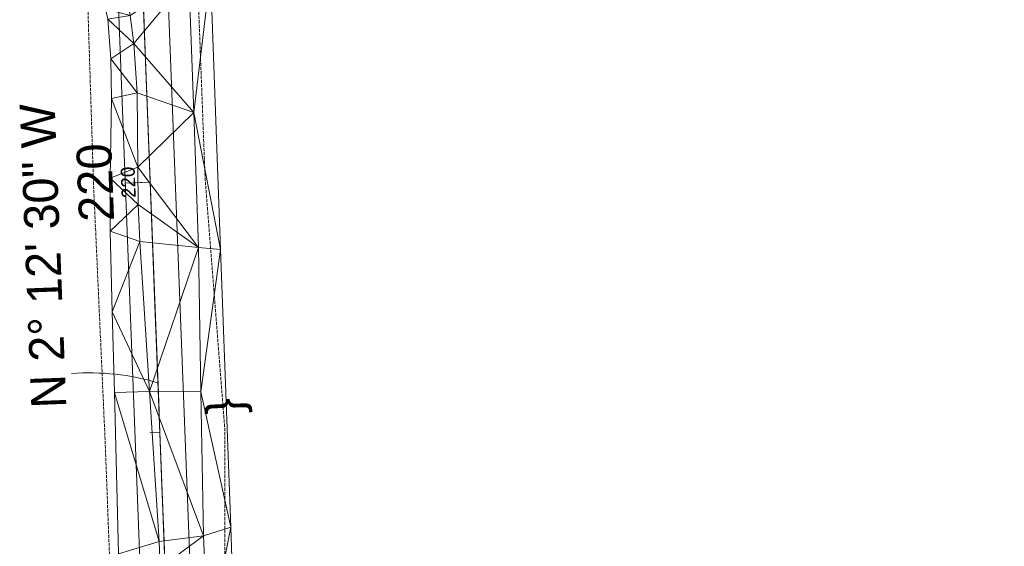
# Model space of a CAD drawing. Extents: x 2399984 to 2508823, y 556481 to 592637.
# Tile 132 of 158: x 2435746 to 2435943, y 570239 to 570344. Entities that reach past the tile are written whole.
import ezdxf
from ezdxf.enums import TextEntityAlignment as Align

# ---------------------------------------------------------------- set-up
doc = ezdxf.new("R2010")
doc.units = 0
doc.header["$MEASUREMENT"] = 0
for name, pattern in [('cl20', [100, 5, -5, 80, -5, 5]), ('cl50', [100, 7.5, -7.5, 70, -7.5, 7.5]), ('constlimit', [0.85, 0.65, -0.1, -0.1])]:
    doc.linetypes.add(name, pattern=pattern)
for name, color, linetype, lineweight in [('DT_X_Triangles', 91, 'Continuous', 0), ('DV_X_Text', 7, 'Continuous', 0), ('GE_P_CL_20', 7, 'cl20', 13), ('GE_P_CL_50', 7, 'cl50', 13), ('PV_P_Bikeway', 193, 'Continuous', 13), ('RW_P_Const_Limits', 120, 'constlimit', 0)]:
    doc.layers.add(name, color=color, linetype=linetype, lineweight=lineweight)
doc.layers.add('GK_Visualization', color=30, linetype='Continuous', lineweight=13, plot=False)
doc.styles.add('Slanted-Normal LS 0.50', font='font31.shx', dxfattribs={"height": 0.14})
doc.styles.add('Style-font31', font='font31.shx')

msp = doc.modelspace()

# ---------------------------------------------------------------- linework, layer by layer
at = {"layer": 'GE_P_CL_20'}
msp.add_line((2435795.48, 569701.9), (2435768.12, 570411.36), dxfattribs=at)
at = {"layer": 'GE_P_CL_20', "linetype": 'Continuous'}
for p, q in [((2435771.98, 570311.28), (2435769.98, 570311.2)), ((2435773.91, 570261.32), (2435771.91, 570261.24))]:
    msp.add_line(p, q, dxfattribs=at)
at = {"layer": 'GE_P_CL_50'}
msp.add_line((2435792.15, 569788.44), (2435768.12, 570411.36), dxfattribs=at)
at = {"layer": 'GE_P_CL_50', "linetype": 'Continuous'}
msp.add_line((2435771.98, 570311.28), (2435766.99, 570311.09), dxfattribs=at)
msp.add_arc((2435759.94, 570225.98), 47.22, 73.2715, 94.4398, dxfattribs=at)
at = {"layer": 'GK_Visualization', "color": 1, "flags": 128}
msp.add_lwpolyline([(2435795.48, 569701.9), (2435768.12, 570411.36), (2436047.38, 570421.8), (2436357.81, 570392.03)], dxfattribs=at)
msp.add_lwpolyline([(2435795.48, 569701.9), (2435768.12, 570411.36), (2436047.38, 570421.8), (2436357.81, 570392.03)], dxfattribs=at)
at = {"layer": 'PV_P_Bikeway'}
for p, q in [((2435796.24, 569812.01), (2435773.68, 570397.14)), ((2435786.26, 569811.29), (2435763.68, 570396.75))]:
    msp.add_line(p, q, dxfattribs=at)
at = {"layer": 'RW_P_Const_Limits', "flags": 128}
for points in [[(2435792.64, 570061.07), (2435792.61, 570061.89), (2435787.18, 570111.72), (2435792.75, 570161.97), (2435786.83, 570211.78), (2435786.9, 570261.82), (2435782.98, 570311.7), (2435779.52, 570401.37)], [(2435770.16, 570073.04), (2435770.86, 570111.11), (2435767.4, 570160.99), (2435764.84, 570210.95), (2435762.92, 570260.92), (2435760.66, 570310.87), (2435757.8, 570400.53)]]:
    msp.add_lwpolyline(points, dxfattribs=at)

# ---------------------------------------------------------------- texts
at = {"layer": 'DV_X_Text', "style": 'Slanted-Normal LS 0.50'}
msp.add_text('}', height=7, rotation=92.2084, dxfattribs=at).set_placement((2435786.72, 570266.55), align=Align.MIDDLE_CENTER)
at = {"layer": 'GE_P_CL_20', "linetype": 'Continuous', "style": 'Style-font31'}
msp.add_text('220', height=2.8, rotation=92.2084, dxfattribs=at).set_placement((2435768.98, 570311.31), align=Align.CENTER)
at = {"layer": 'GE_P_CL_50', "linetype": 'Continuous', "style": 'Style-font31'}
msp.add_text('N 2%%d 12\' 30" W', height=7, rotation=92.2084, dxfattribs=at).set_placement((2435747.07, 570296.4), align=Align.TOP_CENTER)
msp.add_text('220', height=7, rotation=92.2084, dxfattribs=at).set_placement((2435764.48, 570311.35), align=Align.CENTER)

# ---------------------------------------------------------------- meshes
at = {"layer": 'DT_X_Triangles'}
mesh = msp.add_polyface(dxfattribs=at)
corners = [(2435752.44, 570360.71), (2435762.45, 570367.83), (2435753.69, 570358.21), (2435755.17, 570356.19), (2435756.88, 570354.24), (2435766.71, 570350.83), (2435760.36, 570350.36), (2435762.26, 570347.61), (2435763.02, 570345.91), (2435778.83, 570364.56), (2435779.18, 570358.36), (2435768, 570344.55), (2435763.51, 570343.83), (2435768.74, 570338.99), (2435764.12, 570335.9), (2435763.97, 570301.53), (2435763.97, 570312.1), (2435769.59, 570306.84), (2435769.9, 570299.44), (2435764.4, 570285.41), (2435764.27, 570327.97), (2435769.52, 570314.28), (2435769.37, 570329.16), (2435771.86, 570269.48), (2435764.86, 570269.29), (2435779.69, 570352.16), (2435780.69, 570325.19), (2435781.63, 570298.22), (2435782.1, 570269.44), (2435782.61, 570240.65), (2435783.83, 570369.09), (2435784.03, 570353), (2435786.04, 570297.86), (2435788.07, 570242.39)]
mesh.append_faces([[corners[k] for k in face] for face in [(0, 1, 2), (2, 1, 3), (3, 1, 4), (4, 1, 5), (4, 5, 6), (6, 5, 7), (7, 5, 8), (1, 9, 10), (1, 10, 5), (8, 5, 11), (8, 11, 12), (12, 11, 13), (12, 13, 14), (15, 16, 17), (15, 17, 18), (15, 18, 19), (16, 20, 21), (16, 21, 17), (14, 13, 22), (14, 22, 20), (20, 22, 21), (19, 18, 23), (19, 23, 24), (5, 10, 25), (5, 25, 11), (11, 25, 13), (13, 25, 26), (13, 26, 22), (22, 26, 21), (21, 26, 27), (21, 27, 17), (17, 27, 18), (18, 27, 23), (23, 27, 28), (23, 28, 29), (10, 30, 31), (10, 31, 25), (25, 31, 26), (26, 31, 32), (26, 32, 27), (27, 32, 28), (28, 32, 33)]])
mesh = msp.add_polyface(dxfattribs=at)
corners = [(2435764.86, 570269.29), (2435771.86, 570269.48), (2435773.78, 570239.51), (2435765.68, 570237.05), (2435765.04, 570131.47), (2435766.12, 570168.41), (2435766.99, 570155.42), (2435769.11, 570129.47), (2435770.29, 570112.17), (2435765.6, 570181.41), (2435765.49, 570195.32), (2435765.72, 570216.19), (2435772.93, 570204.36), (2435772.88, 570197.46), (2435773.42, 570175.87), (2435773.98, 570234.26), (2435773.86, 570225.06), (2435773.2, 570211.26), (2435774.69, 570143.49), (2435775.24, 570127.29), (2435775.55, 570111.1), (2435782.61, 570240.65), (2435784.57, 570197.97), (2435783.56, 570219.31), (2435785.96, 570155.09), (2435787.33, 570112.22), (2435782.1, 570269.44), (2435788.07, 570242.39), (2435789.57, 570198.09), (2435797.71, 570119.33)]
mesh.append_faces([[corners[k] for k in face] for face in [(0, 1, 2), (0, 2, 3), (4, 5, 6), (4, 6, 7), (4, 7, 8), (4, 9, 5), (10, 11, 12), (10, 12, 13), (10, 13, 9), (9, 13, 14), (9, 14, 5), (3, 2, 15), (3, 15, 16), (3, 16, 11), (11, 16, 17), (11, 17, 12), (5, 14, 6), (6, 14, 18), (6, 18, 7), (7, 18, 19), (7, 19, 8), (8, 19, 20), (1, 21, 2), (13, 12, 22), (13, 22, 14), (12, 17, 22), (17, 16, 23), (17, 23, 22), (14, 22, 24), (14, 24, 18), (2, 21, 15), (16, 15, 23), (15, 21, 23), (18, 24, 19), (19, 24, 25), (19, 25, 20), (26, 27, 21), (21, 27, 23), (23, 27, 28), (23, 28, 22), (22, 28, 24), (24, 29, 25)]])

doc.saveas('drawing.dxf')
